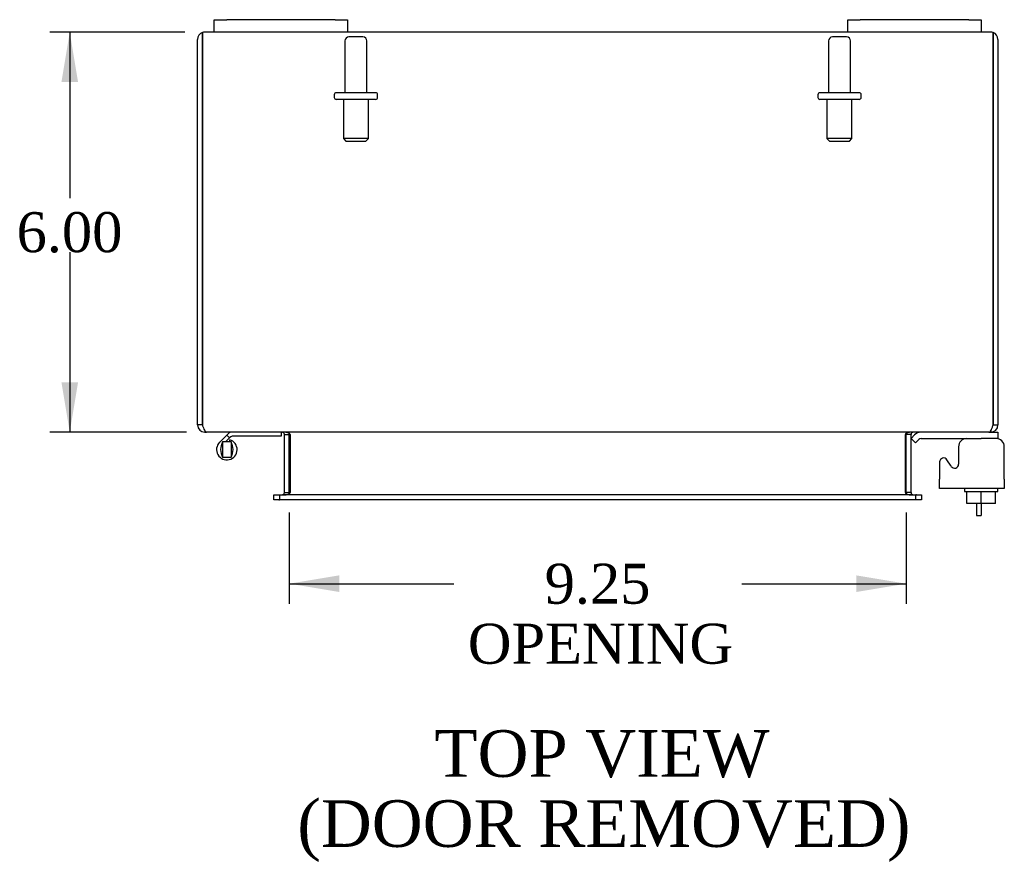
# Model space of a CAD drawing. Header units: inches. Extents: x 4 to 118, y 2 to 79.
# Tile 4 of 8: x 29 to 44, y 57 to 70. Entities that reach past the tile are written whole.
import ezdxf
from ezdxf.enums import TextEntityAlignment as Align
from ezdxf.lldxf.tags import DXFTag

# ---------------------------------------------------------------- set-up
doc = ezdxf.new("R2010")
doc.units = ezdxf.units.IN
doc.header["$MEASUREMENT"] = 0
for name, color, linetype in [('COM40153-1', 7, 'CONTINUOUS'), ('COM42667', 7, 'CONTINUOUS'), ('COM42780', 7, 'CONTINUOUS'), ('COM48428', 7, 'CONTINUOUS'), ('DEFAULT', 7, 'CONTINUOUS'), ('FET07710', 7, 'CONTINUOUS'), ('HNG10620-20B', 7, 'CONTINUOUS'), ('HNG10620-20P', 7, 'CONTINUOUS'), ('SCC19011', 7, 'CONTINUOUS'), ('STD26094', 7, 'CONTINUOUS'), ('WAF25035', 7, 'CONTINUOUS')]:
    doc.layers.add(name, color=color, linetype=linetype)
doc.styles.add('SEACAD_TIMES_NEW_ROMAN', font='times.ttf')
tags = doc.linetypes.add('HIDDEN2', pattern=[0.1875, 0.125, -0.0625]).pattern_tags.tags
tags[6:7] = [DXFTag(74, 4), DXFTag(75, 0), DXFTag(340, '0'), DXFTag(46, 0.0), DXFTag(50, 0.0), DXFTag(44, 0.0), DXFTag(45, 0.0)]
tags[4:5] = [DXFTag(74, 4), DXFTag(75, 0), DXFTag(340, '0'), DXFTag(46, 0.0), DXFTag(50, 0.0), DXFTag(44, 0.0), DXFTag(45, 0.0)]

# ---------------------------------------------------------------- blocks, each defined once
blk = doc.blocks.new('GDIMGGROUP11')
at = {"layer": 'DEFAULT', "linetype": 'Continuous'}
for points in [[(29.867, 68.748), (30.117, 68.748), (29.992, 69.498)], [(29.867, 64.248), (29.992, 63.498), (30.117, 64.248)]]:
    blk.add_hatch(color=136, dxfattribs=at).paths.add_polyline_path(points)
at = {"layer": 'DEFAULT', "color": 136, "linetype": 'Continuous'}
for p, q in [((31.716, 69.498), (29.692, 69.498)), ((29.992, 69.498), (29.992, 67.008)), ((29.992, 66.198), (29.992, 63.498)), ((31.742, 63.498), (29.692, 63.498))]:
    blk.add_line(p, q, dxfattribs=at)
at = {"layer": 'DEFAULT', "color": 136, "linetype": 'Continuous', "style": 'SEACAD_TIMES_NEW_ROMAN'}
blk.add_text('6.00', height=0.6, dxfattribs=at).set_placement((29.195, 66.798), align=Align.TOP_LEFT)
blk = doc.blocks.new('GDIMGGROUP12')
at = {"layer": 'DEFAULT', "linetype": 'Continuous'}
for points in [[(34.033, 61.101), (34.033, 61.351), (33.283, 61.226)], [(41.783, 61.101), (42.533, 61.226), (41.783, 61.351)]]:
    blk.add_hatch(color=136, dxfattribs=at).paths.add_polyline_path(points)
at = {"layer": 'DEFAULT', "color": 136, "linetype": 'Continuous'}
for p, q in [((33.283, 62.293), (33.283, 60.926)), ((42.533, 62.293), (42.533, 60.926)), ((33.283, 61.226), (35.75, 61.226)), ((40.066, 61.226), (42.533, 61.226))]:
    blk.add_line(p, q, dxfattribs=at)
at = {"layer": 'DEFAULT', "color": 136, "linetype": 'Continuous', "style": 'SEACAD_TIMES_NEW_ROMAN'}
for s, p in [('9.25', (37.112, 61.526)), ('OPENING', (35.96, 60.626))]:
    blk.add_text(s, height=0.6, dxfattribs=at).set_placement(p, align=Align.TOP_LEFT)

msp = doc.modelspace()

# ---------------------------------------------------------------- linework, layer by layer
at = {"layer": 'COM40153-1', "color": 7, "linetype": 'Continuous'}
for p, q in [((43.586, 62.426), (43.586, 62.248)), ((43.658, 62.426), (43.658, 62.248)), ((43.586, 62.248), (43.658, 62.248))]:
    msp.add_line(p, q, dxfattribs=at)
at = {"layer": 'COM42667', "color": 7, "linetype": 'Continuous'}
for p, q in [((43.318, 63.278), (43.318, 63.018)), ((44.004, 62.795), (44.004, 63.278)), ((43.034, 63.051), (43.034, 62.795)), ((43.207, 62.986), (43.144, 63.083)), ((43.034, 62.652), (43.034, 62.795)), ((44.004, 62.795), (44.004, 62.652)), ((44.004, 62.652), (43.034, 62.652))]:
    msp.add_line(p, q, dxfattribs=at)
for centre, radius, start, end in [((43.443, 63.278), 0.125, 90, 180), ((43.879, 63.278), 0.125, 0, 90), ((43.094, 63.051), 0.06, 32.8455, 180), ((43.258, 63.018), 0.06, 212.8455, 0)]:
    msp.add_arc(centre, radius, start, end, dxfattribs=at)
at = {"layer": 'COM42780', "color": 7, "linetype": 'Continuous'}
for p, q in [((43.8, 63.498), (43.905, 63.498)), ((43.905, 63.498), (43.905, 63.403)), ((42.605, 63.405), (42.655, 63.456)), ((42.605, 63.405), (42.672, 63.338)), ((42.672, 63.338), (42.722, 63.389)), ((42.756, 63.403), (43.655, 63.403)), ((43.905, 63.403), (43.655, 63.403)), ((43.905, 63.4), (43.905, 63.403))]:
    msp.add_line(p, q, dxfattribs=at)
for radius in [0.143, 0.048]:
    msp.add_arc((42.756, 63.355), radius, 90, 135, dxfattribs=at)
msp.add_open_spline([(43.402, 63.395), (43.401, 63.397), (43.401, 63.398), (43.399, 63.402), (43.398, 63.403), (43.396, 63.403)], degree=3, knots=[0.6179659, 0.6179659, 0.6179659, 0.6179659, 0.75, 0.75, 1, 1, 1, 1], dxfattribs=at)
at = {"layer": 'COM48428', "color": 7, "linetype": 'Continuous'}
for p, q in [((31.908, 63.606), (31.908, 69.39)), ((31.98, 69.492), (31.98, 69.39)), ((31.98, 69.39), (31.98, 69.492)), ((31.98, 63.606), (31.98, 69.39)), ((31.98, 69.39), (31.98, 63.606)), ((32.158, 69.498), (32.016, 69.498)), ((41.658, 69.498), (34.158, 69.498)), ((43.8, 69.498), (43.658, 69.498)), ((43.836, 69.39), (43.836, 69.492)), ((43.836, 69.492), (43.836, 69.39)), ((43.836, 63.606), (43.836, 69.39)), ((43.836, 69.39), (43.836, 63.606)), ((43.908, 69.39), (43.908, 63.606)), ((31.98, 63.606), (31.908, 63.606)), ((32.016, 63.522), (32.016, 63.498)), ((32.016, 63.498), (32.04, 63.498)), ((43.774, 63.498), (32.042, 63.498)), ((43.776, 63.498), (43.8, 63.498)), ((43.8, 63.522), (43.8, 63.498)), ((43.836, 63.606), (43.908, 63.606)), ((33.211, 62.593), (33.211, 63.462)), ((33.211, 63.462), (33.283, 63.462)), ((33.283, 62.593), (33.283, 63.462)), ((33.296, 63.462), (33.296, 62.593)), ((42.52, 62.593), (42.52, 63.462)), ((42.605, 63.462), (42.533, 63.462)), ((42.533, 62.593), (42.533, 63.462)), ((42.605, 62.593), (42.605, 63.462)), ((33.053, 62.485), (33.053, 62.557)), ((33.053, 62.557), (33.129, 62.557)), ((33.129, 62.485), (33.053, 62.485)), ((33.129, 62.557), (33.136, 62.557)), ((33.129, 62.485), (33.136, 62.485)), ((33.136, 62.557), (33.181, 62.557)), ((33.136, 62.557), (33.136, 62.485)), ((33.181, 62.485), (33.136, 62.485)), ((42.634, 62.557), (33.181, 62.557)), ((42.634, 62.485), (33.181, 62.485)), ((33.211, 62.593), (33.283, 62.593)), ((42.605, 62.593), (42.533, 62.593)), ((42.634, 62.557), (42.679, 62.557)), ((42.679, 62.485), (42.634, 62.485)), ((42.687, 62.557), (42.679, 62.557)), ((42.679, 62.485), (42.679, 62.557)), ((42.687, 62.485), (42.679, 62.485)), ((42.687, 62.557), (42.763, 62.557)), ((42.763, 62.485), (42.687, 62.485)), ((42.763, 62.557), (42.763, 62.485))]:
    msp.add_line(p, q, dxfattribs=at)
for centre, radius, start, end in [((32.016, 69.39), 0.108, 109.4712, 180), ((32.016, 69.39), 0.108, 90, 109.4712), ((43.8, 69.39), 0.108, 70.5288, 90), ((43.8, 69.39), 0.108, 0, 70.5288), ((32.016, 63.606), 0.108, 180, 270), ((32.016, 63.606), 0.036, 180, 218.7236), ((33.175, 63.462), 0.036, 0, 90), ((33.175, 63.462), 0.108, 0, 10.3994), ((42.641, 63.462), 0.108, 169.6015, 180), ((42.641, 63.462), 0.036, 90, 180), ((43.8, 63.606), 0.108, 270, 0), ((43.8, 63.606), 0.036, 321.2764, 0), ((33.175, 62.593), 0.036, 270, 0), ((33.175, 62.593), 0.108, 349.6031, 0), ((42.641, 62.593), 0.108, 180, 190.3965), ((42.641, 62.593), 0.036, 180, 270)]:
    msp.add_arc(centre, radius, start, end, dxfattribs=at)
for centre, start_param, end_param in [((32.016, 69.39), 3.141593, 3.48143), ((43.8, 69.39), 2.801756, 3.141593)]:
    msp.add_ellipse(centre, major_axis=(0, -0.108), ratio=0.997813, start_param=start_param, end_param=end_param, dxfattribs=at)
for points, knots in [([(31.98, 63.606), (31.985, 63.592), (31.99, 63.577), (32.001, 63.551), (32.006, 63.539), (32.016, 63.519), (32.021, 63.511), (32.031, 63.501), (32.037, 63.498), (32.042, 63.498)], [0, 0, 0, 0, 0.25, 0.25, 0.5, 0.5, 0.75, 0.75, 1, 1, 1, 1]), ([(33.296, 63.462), (33.296, 63.464), (33.296, 63.465), (33.294, 63.469), (33.293, 63.471), (33.289, 63.475), (33.285, 63.478), (33.277, 63.483), (33.273, 63.485), (33.264, 63.488), (33.259, 63.49), (33.244, 63.493), (33.234, 63.495), (33.214, 63.497), (33.203, 63.498), (33.193, 63.498)], [0, 0, 0, 0, 0.0625, 0.0625, 0.125, 0.125, 0.25, 0.25, 0.375, 0.375, 0.5, 0.5, 0.75, 0.75, 1, 1, 1, 1]), ([(42.623, 63.498), (42.613, 63.498), (42.602, 63.497), (42.582, 63.495), (42.572, 63.493), (42.557, 63.49), (42.552, 63.488), (42.543, 63.485), (42.539, 63.483), (42.53, 63.478), (42.527, 63.475), (42.523, 63.471), (42.522, 63.469), (42.52, 63.465), (42.52, 63.464), (42.52, 63.462)], [0, 0, 0, 0, 0.25, 0.25, 0.5, 0.5, 0.625, 0.625, 0.75, 0.75, 0.875, 0.875, 0.9375, 0.9375, 1, 1, 1, 1]), ([(43.774, 63.498), (43.779, 63.498), (43.784, 63.501), (43.795, 63.511), (43.8, 63.519), (43.81, 63.539), (43.815, 63.551), (43.826, 63.577), (43.831, 63.592), (43.836, 63.606)], [0, 0, 0, 0, 0.25, 0.25, 0.5, 0.5, 0.75, 0.75, 1, 1, 1, 1]), ([(33.193, 62.557), (33.203, 62.557), (33.214, 62.557), (33.234, 62.56), (33.244, 62.561), (33.259, 62.565), (33.264, 62.566), (33.273, 62.57), (33.277, 62.572), (33.285, 62.576), (33.289, 62.579), (33.293, 62.584), (33.294, 62.586), (33.296, 62.589), (33.296, 62.591), (33.296, 62.593)], [0, 0, 0, 0, 0.25, 0.25, 0.5, 0.5, 0.625, 0.625, 0.75, 0.75, 0.875, 0.875, 0.9375, 0.9375, 1, 1, 1, 1]), ([(42.52, 62.593), (42.52, 62.591), (42.52, 62.589), (42.522, 62.586), (42.523, 62.584), (42.527, 62.579), (42.53, 62.576), (42.539, 62.572), (42.543, 62.57), (42.552, 62.566), (42.557, 62.565), (42.572, 62.561), (42.582, 62.56), (42.602, 62.557), (42.613, 62.557), (42.623, 62.557)], [0, 0, 0, 0, 0.0625, 0.0625, 0.125, 0.125, 0.25, 0.25, 0.375, 0.375, 0.5, 0.5, 0.75, 0.75, 1, 1, 1, 1])]:
    msp.add_open_spline(points, degree=3, knots=knots, dxfattribs=at)
at = {"layer": 'FET07710', "color": 7, "linetype": 'Continuous'}
for p, q in [((32.158, 69.685), (32.345, 69.685)), ((32.158, 69.498), (32.158, 69.685)), ((33.97, 69.685), (32.345, 69.685)), ((33.97, 69.685), (34.158, 69.685)), ((34.158, 69.685), (34.158, 69.498)), ((41.658, 69.685), (41.845, 69.685)), ((41.658, 69.498), (41.658, 69.685)), ((43.47, 69.685), (41.845, 69.685)), ((43.47, 69.685), (43.658, 69.685)), ((43.658, 69.685), (43.658, 69.498)), ((32.345, 69.498), (32.158, 69.498)), ((33.97, 69.498), (32.345, 69.498)), ((34.158, 69.498), (33.97, 69.498)), ((41.845, 69.498), (41.658, 69.498)), ((43.47, 69.498), (41.845, 69.498)), ((43.658, 69.498), (43.47, 69.498))]:
    msp.add_line(p, q, dxfattribs=at)
at = {"layer": 'HNG10620-20B', "color": 7, "linetype": 'Continuous'}
for p, q in [((33.163, 63.498), (33.163, 63.438)), ((32.347, 63.454), (32.238, 63.345)), ((32.389, 63.412), (32.329, 63.352)), ((32.365, 63.472), (32.347, 63.454)), ((32.347, 63.454), (32.389, 63.412)), ((32.392, 63.383), (32.382, 63.352)), ((32.407, 63.429), (32.389, 63.412)), ((33.163, 63.438), (32.428, 63.438))]:
    msp.add_line(p, q, dxfattribs=at)
for centre, radius, start, end in [((32.428, 63.409), 0.089, 90, 135), ((32.347, 63.237), 0.154, 135, 72.8181), ((32.428, 63.409), 0.029, 90, 135)]:
    msp.add_arc(centre, radius, start, end, dxfattribs=at)
at = {"layer": 'HNG10620-20P', "color": 7, "linetype": 'Continuous'}
for p, q in [((32.282, 63.352), (32.282, 63.122)), ((32.412, 63.352), (32.282, 63.352)), ((32.412, 63.352), (32.412, 63.122)), ((32.282, 63.122), (32.412, 63.122))]:
    msp.add_line(p, q, dxfattribs=at)
for centre, start, end in [((32.515, 63.232), 152.9012, 179.0261), ((32.179, 63.232), 0.9722, 27.1006), ((32.515, 63.241), 180.9722, 207.1004), ((32.178, 63.241), 332.9006, 359.0262)]:
    msp.add_arc(centre, 0.262, start, end, dxfattribs=at)
at = {"layer": 'SCC19011', "color": 7, "linetype": 'Continuous'}
for p, q in [((43.44, 62.426), (43.44, 62.607)), ((43.655, 62.426), (43.655, 62.607)), ((43.87, 62.426), (43.87, 62.607)), ((43.655, 62.426), (43.44, 62.426)), ((43.87, 62.426), (43.655, 62.426))]:
    msp.add_line(p, q, dxfattribs=at)
at = {"layer": 'STD26094', "color": 7, "linetype": 'HIDDEN2'}
for p, q in [((34.388, 69.426), (34.178, 69.426)), ((41.638, 69.426), (41.428, 69.426)), ((34.118, 69.366), (34.118, 68.589)), ((34.448, 68.589), (34.448, 69.366)), ((41.368, 69.366), (41.368, 68.589)), ((41.698, 68.589), (41.698, 69.366)), ((33.958, 68.559), (33.958, 68.519)), ((34.578, 68.589), (33.988, 68.589)), ((34.608, 68.519), (34.608, 68.559)), ((41.208, 68.559), (41.208, 68.519)), ((41.828, 68.589), (41.238, 68.589)), ((41.858, 68.519), (41.858, 68.559)), ((34.578, 68.489), (33.988, 68.489)), ((34.095, 68.489), (34.095, 67.901)), ((34.47, 67.901), (34.47, 68.489)), ((41.828, 68.489), (41.238, 68.489)), ((41.345, 68.489), (41.345, 67.901)), ((41.72, 67.901), (41.72, 68.489)), ((34.47, 67.901), (34.095, 67.901)), ((34.095, 67.901), (34.133, 67.864)), ((34.133, 67.864), (34.433, 67.864)), ((34.433, 67.864), (34.47, 67.901)), ((41.72, 67.901), (41.345, 67.901)), ((41.345, 67.901), (41.383, 67.864)), ((41.383, 67.864), (41.683, 67.864)), ((41.683, 67.864), (41.72, 67.901))]:
    msp.add_line(p, q, dxfattribs=at)
for centre, radius, start, end in [((34.178, 69.366), 0.06, 90, 180), ((34.388, 69.366), 0.06, 0, 90), ((41.428, 69.366), 0.06, 90, 180), ((41.638, 69.366), 0.06, 0, 90), ((33.988, 68.559), 0.03, 90, 180), ((33.988, 68.519), 0.03, 180, 270), ((34.578, 68.559), 0.03, 0, 90), ((34.578, 68.519), 0.03, 270, 0), ((41.238, 68.559), 0.03, 90, 180), ((41.238, 68.519), 0.03, 180, 270), ((41.828, 68.559), 0.03, 0, 90), ((41.828, 68.519), 0.03, 270, 0)]:
    msp.add_arc(centre, radius, start, end, dxfattribs=at)
at = {"layer": 'WAF25035', "color": 7, "linetype": 'Continuous'}
for p, q in [((43.405, 62.652), (43.405, 62.607)), ((43.405, 62.607), (43.905, 62.607)), ((43.905, 62.607), (43.905, 62.652))]:
    msp.add_line(p, q, dxfattribs=at)

# ---------------------------------------------------------------- block references
at = {"layer": 'DEFAULT', "color": 7}
for name in ['GDIMGGROUP11', 'GDIMGGROUP12']:
    msp.add_blockref(name, (0, 0), dxfattribs=at)

# ---------------------------------------------------------------- texts
at = {"layer": 'DEFAULT', "color": 7, "linetype": 'Continuous', "style": 'SEACAD_TIMES_NEW_ROMAN'}
for s, p in [('TOP VIEW', (35.46, 59.029)), ('(DOOR REMOVED)', (33.404, 57.979))]:
    msp.add_text(s, height=0.7, dxfattribs=at).set_placement(p, align=Align.TOP_LEFT)

doc.saveas('drawing.dxf')
